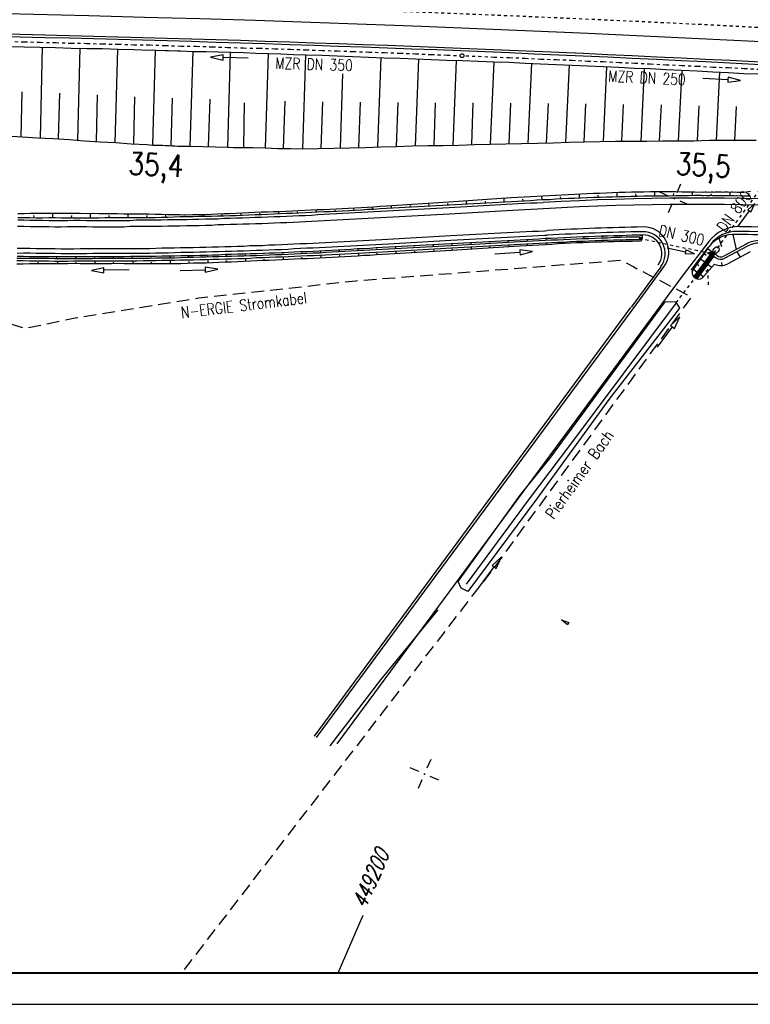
# Model space of a CAD drawing. Extents: x 0 to 1135, y 0 to 420.
# Tile 25 of 84: x 531 to 648, y 0 to 157. Entities that reach past the tile are written whole.
import ezdxf

# ---------------------------------------------------------------- set-up
doc = ezdxf.new("R2010")
doc.units = 0
doc.header["$LTSCALE"] = 2
doc.header["$MEASUREMENT"] = 0
for name, pattern in [('ACAD_ISO03W100', [0.5, 0.25, -0.25]), ('ACAD_ISO10W100W', [0.5, 0.25, -0.25]), ('AUSGEZOGEN', [0]), ('GESTRICH-X2', [1.5, 1, -0.5]), ('STRICHLINIEX2', [0.5, 0.25, -0.25])]:
    doc.linetypes.add(name, pattern=pattern)
doc.layers.get('0').update_dxf_attribs({"color": 8, "linetype": 'AUSGEZOGEN'})
for name, color, linetype in [('Bahnachse', 7, 'CONTINUOUS'), ('Bestand', 8, 'CONTINUOUS'), ('BOESCHG', 8, 'AUSGEZOGEN'), ('Boeschung', 15, 'CONTINUOUS'), ('Dränagesystem', 15, 'CONTINUOUS'), ('Durchlässe', 15, 'CONTINUOUS'), ('FBRTOP', 8, 'AUSGEZOGEN'), ('Gleisachsen', 7, 'CONTINUOUS'), ('Kabelanlagen', 15, 'CONTINUOUS'), ('NETZ', 250, 'AUSGEZOGEN'), ('RAHMEN', 250, 'AUSGEZOGEN'), ('STROMLTG', 8, 'AUSGEZOGEN'), ('Tiefenentwässerung', 15, 'CONTINUOUS'), ('Wegboeschungen', 15, 'CONTINUOUS'), ('Wege', 15, 'CONTINUOUS')]:
    doc.layers.add(name, color=color, linetype=linetype)
doc.styles.add('ROMANS', font='romans.shx', dxfattribs={"width": 0.8})

# ---------------------------------------------------------------- blocks, each defined once
blk = doc.blocks.new('IKR')
at = {"color": 0}
for p, q in [((0, 1), (0, 2.5)), ((-2.5, 0), (-1, 0)), ((1, 0), (2.5, 0)), ((0, -2.5), (0, -1))]:
    blk.add_line(p, q, dxfattribs=at)
blk.add_circle((0, 0), 0.05, dxfattribs=at)
blk.add_point((0, 0), dxfattribs=at)
blk = doc.blocks.new('*X49')
at = {"color": 0, "linetype": 'ByBlock'}
for p, q in [((-1430234, 1996123), (-1429997, 1996359)), ((-1429766, 1995840), (-1430208, 1996283)), ((-1430010, 1996403), (-1430078, 1996471)), ((-1431476, 1994244), (-1430524, 1995196)), ((-1430965, 1994494), (-1431183, 1994711)), ((-1431061, 1994341), (-1430109, 1995293)), ((-1430842, 1994689), (-1431060, 1994907)), ((-1430939, 1995099), (-1430068, 1995970)), ((-1430720, 1994885), (-1430937, 1995102)), ((-1430625, 1994472), (-1430842, 1994689)), ((-1430597, 1995080), (-1430814, 1995298)), ((-1430502, 1994667), (-1430720, 1994885)), ((-1430474, 1995276), (-1430692, 1995493)), ((-1430379, 1994863), (-1430597, 1995080)), ((-1430351, 1995471), (-1430569, 1995689)), ((-1430524, 1995196), (-1429572, 1996149)), ((-1430257, 1995058), (-1430474, 1995276)), ((-1430229, 1995667), (-1430446, 1995884)), ((-1430402, 1995955), (-1430234, 1996123)), ((-1430134, 1995254), (-1430351, 1995471)), ((-1430106, 1995862), (-1430317, 1996073)), ((-1430011, 1995449), (-1430229, 1995667)), ((-1429888, 1995644), (-1430106, 1995862)), ((-1430068, 1995970), (-1429847, 1996191)), ((-1429643, 1996035), (-1429777, 1996169)), ((-1432550, 1992534), (-1431598, 1993486)), ((-1431947, 1992930), (-1432164, 1993148)), ((-1432134, 1992631), (-1431183, 1993583)), ((-1431824, 1993125), (-1432042, 1993343)), ((-1432013, 1993389), (-1431061, 1994341)), ((-1431701, 1993321), (-1431919, 1993539)), ((-1431607, 1992908), (-1431824, 1993125)), ((-1431579, 1993516), (-1431796, 1993734)), ((-1431484, 1993103), (-1431701, 1993321)), ((-1431456, 1993712), (-1431674, 1993929)), ((-1431598, 1993486), (-1430646, 1994438)), ((-1431361, 1993299), (-1431579, 1993516)), ((-1431333, 1993907), (-1431551, 1994125)), ((-1431238, 1993494), (-1431456, 1993712)), ((-1431210, 1994103), (-1431428, 1994320)), ((-1431116, 1993690), (-1431333, 1993907)), ((-1431088, 1994298), (-1431305, 1994516)), ((-1430993, 1993885), (-1431210, 1994103)), ((-1430870, 1994081), (-1431088, 1994298)), ((-1430747, 1994276), (-1430965, 1994494)), ((-1432668, 1992098), (-1432134, 1992631)), ((-1432438, 1992149), (-1432655, 1992366)), ((-1432315, 1992344), (-1432533, 1992561)), ((-1432468, 1991979), (-1431719, 1992728)), ((-1432220, 1991931), (-1432438, 1992149)), ((-1432192, 1992539), (-1432410, 1992757)), ((-1432097, 1992126), (-1432315, 1992344)), ((-1432070, 1992735), (-1432287, 1992952)), ((-1431975, 1992321), (-1432192, 1992539)), ((-1431852, 1992517), (-1432070, 1992735)), ((-1431729, 1992712), (-1431947, 1992930))]:
    blk.add_line(p, q, dxfattribs=at)

msp = doc.modelspace()

# ---------------------------------------------------------------- linework, layer by layer
at = {"layer": 'Bahnachse', "linetype": 'ACAD_ISO10W100W'}
msp.add_arc((438.49, -3923.89), 4085, 86.97849, 88.35444, dxfattribs=at)
at = {"layer": 'Bestand', "linetype": 'Continuous'}
for p, q in [((633.37, 117.57), (628.63, 111.14)), ((629.54, 111.67), (633.86, 117.53)), ((617.52, 61.26), (618.72, 60.86)), ((618.49, 60.46), (617.52, 61.26)), ((618.72, 60.86), (618.49, 60.46))]:
    msp.add_line(p, q, dxfattribs=at)
at = {"layer": 'Bestand', "linetype": 'ACAD_ISO10W100W'}
msp.add_line((635.81, 111.81), (638.97, 115.95), dxfattribs=at)
at = {"layer": 'Bestand', "linetype": 'STRICHLINIEX2'}
msp.add_line((635.81, 111.81), (638.97, 115.95), dxfattribs=at)
at = {"layer": 'Bestand', "linetype": 'Continuous'}
for points in [[(581.82, 41.5), (636.98, 116.28)], [(578.52, 42.51), (629.54, 111.67)], [(635.81, 111.81), (618.98, 89.26), (612.39, 80.55), (602.34, 66.95)], [(615.67, 87.01), (634.06, 111.95)], [(635.76, 111.89), (634.06, 111.95)], [(635.76, 111.89), (636.35, 110.94)], [(578.17, 42.73), (628.58, 111.08)], [(636.35, 110.94), (625.06, 96.4), (613.57, 80.51), (602.63, 65.77)], [(632.85, 104.74), (635.22, 107.97), (635.54, 107.73), (636.4, 109.58), (634.9, 108.21), (635.22, 107.97)], [(601.09, 67.41), (610.95, 81.16), (615.67, 87.02)], [(604.43, 66.48), (606.8, 69.71), (607.12, 69.47), (607.98, 71.32), (606.47, 69.94), (606.8, 69.71)], [(602.63, 65.77), (601.55, 66.34), (601.09, 67.41)], [(580.68, 41.21), (588.74, 51.71), (597.91, 62.9)]]:
    msp.add_lwpolyline(points, dxfattribs=at)
at = {"layer": 'BOESCHG'}
msp.add_lwpolyline([(428.42, 181.59, 0.027747), (430.78, 181.47, 0.006116), (434.93, 181.56, 0.002194), (446.49, 181.98, 0.001893), (476.88, 183.35, -0.001976), (505.99, 184.65, -0.004119), (526.14, 185.31, -0.003018), (553.64, 185.81, -0.0129), (589.11, 185.33, -0.016407), (616.92, 183.32, -0.000184), (634.87, 181.43, 0.000162), (655.25, 179.27, 0.00008), (700.78, 174.48, 0.000977), (704.51, 174.09, 0.012564), (707.61, 173.86, 0.001917), (727.97, 172.91, 0.004246), (740.14, 172.49, -0.003572), (754.6, 172.01, -0.012737), (794.65, 169.38, -0.008712), (852.97, 163.02, -0.000174), (886.62, 158.75, -0.000196), (916.5, 154.93, -0.000844), (950, 150.58, 0.006348)], format="xyb", dxfattribs=at)
at = {"layer": 'Boeschung', "linetype": 'Continuous'}
msp.add_line((566.9, 136.55), (567.01, 143.67), dxfattribs=at)
for points in [[(529.44, 152.68), (531.9, 152.59), (534.43, 152.54), (536.9, 152.5), (539.42, 152.41), (541.89, 152.37), (544.42, 152.32), (546.88, 152.23), (549.41, 152.18), (551.87, 152.09), (552.38, 152.11), (552.89, 152.08), (553.39, 152.05), (553.9, 152.07), (554.4, 152.04), (554.9, 152.01), (555.35, 151.99), (555.86, 152.01), (556.36, 151.98), (556.86, 151.95), (558.88, 151.89), (560.85, 151.87), (562.87, 151.81), (564.88, 151.74), (566.85, 151.68), (568.86, 151.61), (570.83, 151.55), (572.84, 151.48), (574.85, 151.41), (576.82, 151.35), (579.34, 151.26), (581.8, 151.17), (584.32, 151.07), (586.78, 150.98), (589.3, 150.88), (591.77, 150.79), (594.28, 150.7), (596.8, 150.6), (599.27, 150.51), (601.78, 150.41), (604.25, 150.32), (606.77, 150.23), (609.23, 150.14), (611.74, 149.99), (614.21, 149.9), (616.72, 149.8), (619.24, 149.7), (621.7, 149.57), (624.21, 149.47), (626.68, 149.38), (629.19, 149.23), (631.7, 149.14), (634.16, 149), (636.68, 148.9), (639.14, 148.76), (641.65, 148.61), (644.16, 148.52), (646.62, 148.38), (649.14, 148.28)], [(534.78, 152.54), (534.46, 138.11)], [(540.78, 152.39), (540.42, 137.71)], [(546.78, 152.24), (546.38, 137.32)], [(552.79, 152.1), (552.35, 136.98)], [(558.78, 151.9), (558.34, 136.78)], [(564.77, 151.7), (564.3, 136.64)], [(570.78, 151.56), (570.3, 136.5)], [(576.77, 151.36), (576.25, 136.36)], [(588.75, 150.92), (588.25, 136.67)], [(594.74, 150.68), (594.24, 136.78)], [(600.78, 150.45), (600.24, 136.94)], [(606.76, 150.22), (606.19, 137.1)], [(612.75, 149.98), (612.18, 137.21)], [(618.74, 149.73), (618.18, 137.37)], [(624.72, 149.44), (624.18, 137.52)], [(630.74, 149.14), (630.17, 137.58)], [(582.66, 148.29), (582.25, 136.51)], [(636.73, 148.89), (636.15, 137.64)], [(642.71, 148.6), (642.18, 137.69)], [(531.45, 138.28), (531.63, 145.45)], [(537.42, 137.94), (537.61, 145.2)], [(543.43, 137.54), (543.6, 144.95)], [(549.39, 137.15), (549.58, 144.66)], [(555.37, 136.85), (555.56, 144.41)], [(561.32, 136.71), (561.56, 144.27)], [(573.27, 136.43), (573.51, 143.93)], [(579.25, 136.44), (579.52, 143.84)], [(585.25, 136.59), (585.49, 143.79)], [(591.24, 136.7), (591.5, 143.75)], [(597.24, 136.86), (597.47, 143.71)], [(603.24, 137.02), (603.49, 143.66)], [(609.19, 137.18), (609.46, 143.62)], [(615.18, 137.29), (615.48, 143.57)], [(621.18, 137.45), (621.44, 143.53)], [(627.17, 137.55), (627.45, 143.43)], [(633.16, 137.61), (633.46, 143.34)], [(639.19, 137.66), (639.47, 143.19)], [(645.18, 137.72), (645.43, 143.1)], [(529.14, 138.45), (531.59, 138.26), (534.1, 138.11), (536.56, 137.98), (539.07, 137.83), (541.52, 137.64), (544.03, 137.49), (546.49, 137.35), (548.99, 137.16), (551.45, 137.02), (551.95, 136.99), (552.45, 136.96), (552.95, 136.93), (553.46, 136.95), (553.96, 136.92), (554.46, 136.89), (554.97, 136.86), (555.47, 136.83), (555.92, 136.81), (556.42, 136.78), (558.44, 136.77), (560.41, 136.7), (562.38, 136.69), (564.4, 136.63), (565.3, 136.58)], [(565.3, 136.55), (568.38, 136.55), (570.35, 136.49), (572.36, 136.42), (574.34, 136.41), (576.3, 136.35), (578.79, 136.41), (581.28, 136.47), (583.77, 136.52), (586.26, 136.58), (588.76, 136.69), (591.25, 136.75), (593.74, 136.81), (596.23, 136.87), (598.71, 136.88), (601.2, 136.94), (603.7, 137.04), (606.19, 137.1), (608.68, 137.16), (611.17, 137.22), (613.71, 137.27), (616.2, 137.33), (618.69, 137.39), (621.18, 137.45), (623.67, 137.5), (626.16, 137.56), (628.65, 137.57), (631.13, 137.58), (633.62, 137.64), (636.1, 137.65), (638.63, 137.65), (641.12, 137.71), (643.61, 137.72), (646.09, 137.73), (648.57, 137.74)]]:
    msp.add_lwpolyline(points, dxfattribs=at)
at = {"layer": 'Dränagesystem', "linetype": 'ACAD_ISO03W100'}
msp.add_line((640.99, 114.66), (640.81, 117.96), dxfattribs=at)
at = {"layer": 'Durchlässe', "linetype": 'STRICHLINIEX2'}
msp.add_line((641.82, 119.73), (649.58, 130.4), dxfattribs=at)
at = {"layer": 'Durchlässe', "linetype": 'Continuous'}
msp.add_line((641.69, 120.1), (641.62, 120.01), dxfattribs=at)
msp.add_lwpolyline([(645.71, 124.04), (647.48, 126.45), (647.72, 126.28), (648.37, 127.66), (647.24, 126.63), (647.48, 126.45)], dxfattribs=at)
msp.add_ellipse((642.17, 120.21), major_axis=(-0.364, -0.477), ratio=0.666667, start_param=3.141593, end_param=9.424778, dxfattribs=at)
at = {"layer": 'FBRTOP', "const_width": 0.5}
for points in [[(88.01, 187.53, 0), (104.84, 188.97, 0), (166.44, 194.27, -0.000002), (228.71, 199.62, 0.000002), (290.98, 204.97, 0.000001), (321.65, 207.61, 0.000001), (340.8, 209.25, 0.000002), (353.25, 210.32, -0.000001), (365.71, 211.39, -0.000007)], [(87.67, 191.51, 0), (104.5, 192.96, 0), (166.1, 198.25, -0.000002), (228.37, 203.61, 0.000002), (290.64, 208.96, 0.000001), (321.31, 211.59, 0.000001), (340.45, 213.24, 0.000002), (352.91, 214.31, -0.000001), (365.36, 215.38, -0.000007)], [(377.82, 216.45, 0.000001), (390.27, 217.52, 0.000044)], [(378.16, 212.46, 0.000001), (390.61, 213.53, 0.000044)]]:
    msp.add_lwpolyline(points, format="xyb", dxfattribs=at)
at = {"layer": 'Gleisachsen', "linetype": 'Continuous'}
msp.add_arc((438.49, -3923.89), 4082.75, 83.08134, 91.02721, dxfattribs=at)
at = {"layer": 'Kabelanlagen', "linetype": 'Continuous'}
for radius, start, end in [(4079.5, 86.01016, 89.51875), (4079.1, 86.01017, 89.51871)]:
    msp.add_arc((438.49, -3923.89), radius, start, end, dxfattribs=at)
at = {"layer": 'NETZ'}
msp.add_line((581.96, 5.02), (585.94, 14.19), dxfattribs=at)
at = {"layer": 'RAHMEN'}
msp.add_line((0, 0), (950, 0), dxfattribs=at)
at = {"layer": 'RAHMEN', "const_width": 0.35}
msp.add_lwpolyline([(25, 5), (1130, 5), (1130, 415), (25, 415), (25, 5)], dxfattribs=at)
at = {"layer": 'STROMLTG', "linetype": 'GESTRICH-X2', "flags": 128}
msp.add_lwpolyline([(475.55, 133.17), (477.16, 131.59), (477.46, 118.06), (492.37, 116.19), (511.56, 112.86), (529.25, 108.62), (532, 107.74), (540.07, 109.4), (559.74, 112.59), (584.79, 115.33), (627, 118.59), (629.05, 117.54), (638.26, 112.74), (606.93, 69.78), (557, 5)], dxfattribs=at)
at = {"layer": 'Tiefenentwässerung', "linetype": 'ACAD_ISO03W100'}
for points in [[(529.45, 153.45), (531.95, 153.42), (534.46, 153.33), (536.96, 153.29), (539.42, 153.2), (541.93, 153.16), (544.43, 153.07), (546.94, 153.04), (549.39, 152.95), (551.9, 152.91), (554.4, 152.82), (556.9, 152.73), (559.41, 152.7), (561.91, 152.61), (564.37, 152.52), (566.87, 152.43), (569.38, 152.39), (571.88, 152.31), (574.38, 152.22), (576.84, 152.13), (579.34, 152.04), (581.84, 151.95), (584.34, 151.87), (586.85, 151.78), (589.35, 151.69), (591.8, 151.6), (594.31, 151.51), (596.81, 151.38), (599.31, 151.29), (601.09, 151.22)], [(602.29, 151.18), (604.31, 151.11), (606.76, 150.98), (609.27, 150.89), (611.77, 150.8), (614.27, 150.66), (616.77, 150.57), (619.27, 150.48), (621.72, 150.35), (624.22, 150.26), (626.72, 150.12), (629.22, 150.03), (631.72, 149.89), (634.22, 149.75), (636.72, 149.66), (639.17, 149.53), (641.67, 149.39), (644.17, 149.3), (646.67, 149.16), (649.17, 149.03)]]:
    msp.add_lwpolyline(points, dxfattribs=at)
at = {"layer": 'Tiefenentwässerung', "linetype": 'Continuous'}
for points in [[(567.63, 150.82), (563.63, 150.91), (563.64, 151.31), (561.63, 150.96), (563.62, 150.51), (563.63, 150.91)], [(640.06, 147.61), (644.05, 147.38), (644.03, 146.98), (646.05, 147.27), (644.08, 147.78), (644.05, 147.38)]]:
    msp.add_lwpolyline(points, dxfattribs=at)
msp.add_circle((601.69, 151.2), 0.3, dxfattribs=at)
at = {"layer": 'Wegboeschungen', "linetype": 'Continuous'}
for p, q in [((629.87, 122.62), (630.08, 122.61)), ((644.85, 122.71), (645.4, 120.33)), ((628.84, 121.66), (630.03, 121.67)), ((629.95, 122.31), (630.21, 122.21)), ((630.15, 121.92), (629.97, 121.91)), ((630.42, 121.98), (630.45, 122.12)), ((642.63, 122.11), (643.06, 120.81)), ((646.97, 121.17), (643.4, 119.26)), ((640.83, 120.48), (638.38, 116.86)), ((641.27, 119.54), (638.59, 115.95)), ((640.26, 119.65), (640.61, 119.39)), ((640.83, 120.48), (641.56, 119.92)), ((641.12, 119.57), (641.27, 119.54)), ((642.2, 119.44), (642.32, 119.34)), ((647.16, 120.82), (643.59, 118.9)), ((647.63, 119.93), (644.06, 118.02)), ((646.06, 119.09), (645.56, 119.96)), ((641.82, 119.26), (639.11, 115.64)), ((639.14, 117.99), (639.45, 117.76)), ((639.7, 118.82), (640.36, 118.32)), ((641.9, 117.97), (640.24, 116.07)), ((640.84, 117.96), (641.47, 117.48)), ((641.95, 119.12), (642.08, 119.02)), ((643.16, 117.75), (643.1, 118.25)), ((638.58, 117.17), (639.17, 116.72)), ((639.64, 116.36), (640.04, 116.06)), ((640.53, 116.94), (640.81, 116.72))]:
    msp.add_line(p, q, dxfattribs=at)
at = {"layer": 'Wegboeschungen', "linetype": 'STRICHLINIEX2'}
msp.add_line((629.96, 122.12), (641.37, 119.67), dxfattribs=at)
at = {"layer": 'Wegboeschungen', "linetype": 'Continuous'}
for points in [[(530.9, 126.06), (531.9, 126.07), (532.86, 126.08), (533.86, 126.08), (534.87, 126.09), (535.87, 126.09), (536.88, 126.09), (537.84, 126.1), (538.84, 126.11), (539.85, 126.11), (540.85, 126.12), (541.85, 126.07), (542.81, 126.08), (543.81, 126.03), (544.81, 126.04), (545.82, 126.04), (546.82, 126.05), (547.82, 126), (548.78, 126.01), (549.78, 126.01), (550.78, 125.97), (551.79, 125.97), (552.79, 125.93), (553.79, 125.93), (554.79, 125.89), (555.75, 125.9), (556.75, 125.9), (557.75, 125.85), (558.76, 125.86), (559.76, 125.86), (560.77, 125.87), (561.73, 125.93), (562.74, 125.98), (563.75, 126.03), (564.7, 126.04), (565.71, 126.1), (566.72, 126.15), (567.68, 126.21), (568.69, 126.26), (569.7, 126.32), (570.71, 126.32), (571.67, 126.38), (572.67, 126.39), (573.68, 126.44), (574.69, 126.49), (575.65, 126.5), (576.66, 126.56), (577.67, 126.61), (578.63, 126.67), (579.63, 126.67), (580.64, 126.73), (581.65, 126.78), (582.61, 126.84), (583.62, 126.89), (584.63, 126.95), (585.64, 127), (586.6, 127.06), (587.61, 127.11), (588.63, 127.22), (589.64, 127.27), (599.6, 127.93), (609.55, 128.58), (610.56, 128.64), (611.57, 128.69), (612.58, 128.74), (613.59, 128.8), (614.55, 128.86), (615.56, 128.91), (616.57, 128.96), (617.58, 129.02), (618.59, 129.07), (619.6, 129.13), (620.61, 129.18), (621.62, 129.23), (622.63, 129.29), (623.64, 129.29), (624.65, 129.35), (625.66, 129.4), (626.67, 129.45), (627.67, 129.46), (628.68, 129.51), (629.69, 129.52), (630.69, 129.52), (631.7, 129.53), (632.7, 129.53), (633.71, 129.53), (634.71, 129.54), (635.72, 129.54), (636.72, 129.5), (637.77, 129.5), (638.78, 129.5), (639.78, 129.46), (639.98, 129.49), (640.18, 129.47), (640.39, 129.5), (640.58, 129.48), (640.78, 129.46), (640.99, 129.49), (641.19, 129.47), (641.39, 129.5), (641.59, 129.48), (641.79, 129.46), (641.99, 129.49), (642.19, 129.48), (642.4, 129.51), (642.59, 129.49), (642.8, 129.52), (643.05, 129.49), (643.25, 129.47), (643.45, 129.51), (643.65, 129.49), (643.85, 129.52), (644.1, 129.49), (644.35, 129.47), (644.6, 129.5), (644.8, 129.48), (645.05, 129.45), (645.31, 129.48), (645.51, 129.46), (645.75, 129.44), (646.01, 129.46), (646.26, 129.44), (646.61, 129.45), (646.97, 129.52), (647.32, 129.54), (647.68, 129.6)], [(599.6, 127.42), (609.6, 127.97), (610.61, 128.03), (611.62, 128.08), (612.63, 128.14), (613.59, 128.2), (614.6, 128.25), (615.61, 128.3), (616.62, 128.36), (617.63, 128.41), (618.64, 128.47), (619.64, 128.47), (620.65, 128.52), (621.66, 128.58), (622.67, 128.63), (623.68, 128.64), (624.69, 128.69), (625.69, 128.69), (626.7, 128.75), (627.66, 128.76), (628.67, 128.81), (629.67, 128.82), (630.68, 128.87), (631.74, 128.87), (632.74, 128.87), (633.75, 128.88), (634.75, 128.88), (635.76, 128.94), (636.77, 128.94), (637.77, 128.94), (638.78, 128.95), (639.78, 128.95), (639.98, 128.93), (640.18, 128.91), (640.38, 128.95), (640.58, 128.93), (640.78, 128.91), (640.98, 128.94), (641.18, 128.92), (641.39, 128.95), (641.59, 128.93), (641.79, 128.91), (641.99, 128.94), (642.19, 128.92), (642.39, 128.9), (642.59, 128.93), (642.79, 128.92), (643.04, 128.94), (643.24, 128.92), (643.44, 128.9), (643.65, 128.93), (643.85, 128.92), (644.09, 128.89), (644.35, 128.92), (644.55, 128.9), (644.8, 128.92), (645.05, 128.9), (645.3, 128.88), (645.5, 128.91), (645.75, 128.88), (646.01, 128.91), (646.2, 128.89), (646.6, 128.85), (646.96, 128.87), (647.31, 128.88), (647.66, 128.85)], [(614.44, 128.21), (614.4, 128.82)], [(620.4, 128.55), (620.41, 129.15)], [(623.43, 128.66), (623.41, 128.96)], [(626.4, 128.73), (626.41, 129.43)], [(629.42, 128.84), (629.41, 129.19)], [(632.44, 128.85), (632.4, 129.56)], [(635.41, 128.92), (635.44, 129.22)], [(638.42, 128.93), (638.43, 129.48)], [(641.44, 128.94), (641.41, 129.2)], [(644.4, 128.91), (644.4, 129.46)], [(647.41, 128.88), (647.44, 129.22)], [(530.89, 125.41), (531.89, 125.42), (532.9, 125.42), (533.85, 125.38), (534.85, 125.38), (535.86, 125.39), (536.86, 125.39), (537.86, 125.35), (538.87, 125.35), (539.82, 125.36), (540.83, 125.36), (541.83, 125.37), (542.84, 125.37), (543.84, 125.38), (544.8, 125.39), (545.8, 125.39), (546.81, 125.4), (547.81, 125.4), (548.82, 125.4), (549.82, 125.41), (550.78, 125.42), (551.78, 125.42), (552.79, 125.43), (553.8, 125.48), (554.8, 125.48), (555.76, 125.49), (556.77, 125.55), (557.78, 125.55), (558.78, 125.56), (559.74, 125.61), (560.75, 125.62), (561.75, 125.62), (562.76, 125.68), (563.72, 125.69), (564.73, 125.74), (565.73, 125.74), (566.74, 125.8), (567.7, 125.81), (568.71, 125.86), (569.72, 125.91), (570.72, 125.92), (571.68, 125.98), (572.69, 126.03), (573.7, 126.09), (574.71, 126.09), (575.67, 126.15), (576.68, 126.2), (577.69, 126.26), (578.65, 126.32), (579.65, 126.37), (580.66, 126.37), (581.67, 126.43), (582.63, 126.49), (583.64, 126.54), (584.65, 126.59), (585.66, 126.65), (586.62, 126.71), (587.63, 126.76), (588.64, 126.82), (589.65, 126.87), (599.65, 127.42)], [(590.46, 126.94), (590.44, 127.3)], [(593.44, 127.11), (593.46, 127.31)], [(596.47, 127.27), (596.41, 127.68)], [(599.45, 127.44), (599.42, 127.64)], [(599.6, 127.42), (599.65, 127.42)], [(602.43, 127.61), (602.43, 128.11)], [(605.45, 127.72), (605.43, 128.02)], [(608.43, 127.88), (608.39, 128.49)], [(611.41, 128.05), (611.39, 128.35)], [(617.42, 128.38), (617.4, 128.68)], [(533.5, 125.41), (533.48, 125.72)], [(536.51, 125.38), (536.48, 126.08)], [(539.47, 125.34), (539.51, 125.74)], [(542.49, 125.36), (542.5, 126.06)], [(545.5, 125.37), (545.48, 125.72)], [(548.47, 125.39), (548.48, 126.04)], [(551.49, 125.45), (551.51, 125.7)], [(554.5, 125.46), (554.49, 125.92)], [(557.47, 125.53), (557.49, 125.68)], [(560.49, 125.59), (560.47, 125.9)], [(563.47, 125.71), (563.48, 125.86)], [(566.49, 125.77), (566.47, 126.12)], [(569.46, 125.89), (569.48, 126.09)], [(572.49, 126), (572.47, 126.4)], [(575.47, 126.17), (575.48, 126.32)], [(578.49, 126.28), (578.47, 126.63)], [(581.47, 126.45), (581.49, 126.6)], [(584.45, 126.61), (584.43, 126.97)], [(587.48, 126.78), (587.44, 126.93)], [(530.8, 119.24), (531.8, 119.25), (532.8, 119.2), (533.81, 119.21), (534.81, 119.21), (535.82, 119.21), (536.82, 119.17), (537.82, 119.17), (538.83, 119.18), (539.83, 119.18), (540.84, 119.18), (541.84, 119.19), (542.85, 119.19), (543.86, 119.2), (544.86, 119.2), (545.87, 119.21), (546.87, 119.21), (547.88, 119.21), (548.88, 119.22), (549.89, 119.22), (550.89, 119.23), (551.9, 119.23), (552.9, 119.24), (553.91, 119.29), (554.92, 119.29), (555.87, 119.3), (556.88, 119.36), (557.89, 119.36), (558.89, 119.37), (559.9, 119.42), (560.91, 119.42), (561.92, 119.48), (562.92, 119.48), (563.93, 119.54), (564.94, 119.54), (565.95, 119.59), (566.95, 119.6), (567.96, 119.65), (568.97, 119.66), (569.93, 119.72), (570.94, 119.77), (571.94, 119.77), (572.95, 119.83), (573.96, 119.88), (574.97, 119.94), (575.98, 119.99), (576.99, 119.99), (577.99, 120.05), (578.95, 120.11), (579.96, 120.16), (580.97, 120.22), (581.98, 120.27), (582.99, 120.32), (584, 120.38), (584.96, 120.44), (585.97, 120.49), (586.98, 120.54), (587.99, 120.6), (588.95, 120.66), (589.96, 120.71), (599.96, 121.26), (609.96, 121.81), (610.97, 121.86), (611.93, 121.92), (612.94, 121.98), (613.95, 122.03), (614.96, 122.09), (615.92, 122.09), (616.93, 122.15), (617.94, 122.2), (618.9, 122.26), (619.91, 122.32), (620.92, 122.37), (621.87, 122.38), (622.88, 122.43), (623.89, 122.49), (624.85, 122.5), (625.86, 122.55), (626.86, 122.55), (627.87, 122.61), (628.83, 122.62), (629.83, 122.62), (630.5, 122.64)], [(624.04, 122.47), (624.08, 122.32)], [(627.06, 122.58), (627.04, 122.29)], [(530.77, 118.94), (531.78, 118.95), (532.78, 118.9), (533.78, 118.91), (534.79, 118.91), (535.79, 118.91), (536.79, 118.87), (537.8, 118.87), (538.8, 118.88), (539.81, 118.88), (540.81, 118.89), (541.82, 118.89), (542.82, 118.89), (543.83, 118.9), (544.83, 118.9), (545.84, 118.91), (546.84, 118.91), (547.85, 118.92), (548.85, 118.92), (549.86, 118.92), (550.86, 118.93), (551.87, 118.93), (552.88, 118.99), (553.88, 118.99), (554.89, 119), (555.89, 119), (556.9, 119.05), (557.91, 119.06), (558.91, 119.06), (559.92, 119.12), (560.93, 119.12), (561.94, 119.17), (562.94, 119.18), (563.95, 119.23), (564.96, 119.24), (565.97, 119.29), (566.92, 119.3), (567.93, 119.35), (568.94, 119.36), (569.95, 119.41), (570.96, 119.47), (571.97, 119.52), (572.97, 119.52), (573.98, 119.58), (574.99, 119.63), (576, 119.69), (576.96, 119.7), (577.97, 119.75), (578.98, 119.8), (579.99, 119.86), (581, 119.91), (582.01, 119.97), (583.02, 120.02), (583.98, 120.08), (584.99, 120.13), (586, 120.19), (587.01, 120.24), (588.01, 120.29), (588.98, 120.35), (589.98, 120.41), (599.98, 120.96), (609.98, 121.51), (610.94, 121.57), (611.95, 121.62), (612.96, 121.67), (613.97, 121.73), (614.98, 121.78), (615.94, 121.84), (616.95, 121.85), (617.91, 121.9), (618.92, 121.96), (619.93, 122.01), (620.89, 122.07), (621.89, 122.08), (622.9, 122.13), (623.86, 122.19), (624.87, 122.19), (625.88, 122.25), (626.88, 122.25), (627.84, 122.31), (628.85, 122.31), (629.85, 122.32), (629.95, 122.31)], [(530.78, 118.54), (531.79, 118.54), (532.79, 118.5), (533.79, 118.5), (534.8, 118.51), (535.8, 118.51), (536.8, 118.47), (537.81, 118.47), (538.81, 118.47), (539.82, 118.48), (540.82, 118.48), (541.83, 118.49), (542.83, 118.49), (543.84, 118.5), (544.84, 118.5), (545.85, 118.5), (546.85, 118.51), (547.86, 118.51), (548.86, 118.52), (549.87, 118.52), (550.87, 118.53), (551.88, 118.53), (552.89, 118.58), (553.89, 118.59), (554.9, 118.59), (555.9, 118.6), (556.91, 118.65), (557.92, 118.66), (558.92, 118.66), (559.93, 118.71), (560.94, 118.72), (561.95, 118.77), (562.95, 118.78), (563.96, 118.83), (564.97, 118.83), (565.98, 118.89), (566.98, 118.89), (567.94, 118.95), (568.95, 119.01), (569.96, 119.01), (570.97, 119.06), (571.98, 119.12), (572.98, 119.12), (573.99, 119.18), (575, 119.23), (576.01, 119.28), (577.02, 119.34), (578.03, 119.34), (578.99, 119.4), (580, 119.45), (581.01, 119.51), (582.02, 119.56), (583.03, 119.62), (584.04, 119.67), (585, 119.73), (586.01, 119.78), (587.02, 119.84), (588.03, 119.89), (589.04, 119.95), (590, 120), (600, 120.55), (609.99, 121.1), (611, 121.16), (611.96, 121.22), (612.97, 121.27), (613.98, 121.33), (614.99, 121.38), (615.95, 121.44), (616.96, 121.49), (617.97, 121.5), (618.93, 121.56), (619.94, 121.61), (620.95, 121.66), (621.9, 121.67), (622.91, 121.73), (623.92, 121.78), (624.88, 121.79), (625.89, 121.84), (626.89, 121.85), (627.85, 121.91), (628.86, 121.91), (629.86, 121.91), (629.97, 121.91)], [(530.78, 118.04), (531.79, 118.04), (532.79, 118.05), (533.8, 118.05), (534.8, 118.05), (535.81, 118.06), (536.81, 118.06), (537.82, 118.07), (538.82, 118.07), (539.83, 118.13), (540.83, 118.08), (541.84, 118.08), (542.84, 118.09), (543.85, 118.09), (544.85, 118.1), (545.86, 118.1), (546.87, 118.11), (547.87, 118.06), (548.87, 118.06), (549.88, 118.07), (550.88, 118.07), (551.89, 118.08), (552.89, 118.08), (553.9, 118.09), (554.9, 118.09), (555.91, 118.09), (556.91, 118.1), (557.92, 118.15), (558.93, 118.16), (559.93, 118.16), (560.94, 118.17), (561.95, 118.22), (562.96, 118.27), (563.97, 118.33), (564.97, 118.33), (565.98, 118.39), (566.99, 118.44), (568, 118.49), (569.01, 118.55), (569.97, 118.61), (570.98, 118.61), (571.99, 118.66), (572.99, 118.72), (574, 118.77), (575.01, 118.83), (576.02, 118.88), (577.03, 118.89), (578.04, 118.94), (579.05, 118.99), (580.01, 119.05), (581.02, 119.11), (582.03, 119.16), (583.04, 119.21), (584.05, 119.27), (585.06, 119.32), (586.02, 119.38), (587.03, 119.43), (588.04, 119.49), (589.05, 119.54), (590.01, 119.6), (600.01, 120.2), (610.02, 120.85), (610.98, 120.91), (611.99, 120.96), (613, 121.02), (614.01, 121.07), (614.97, 121.13), (615.98, 121.18), (616.99, 121.24), (617.95, 121.3), (618.96, 121.35), (619.92, 121.41), (620.92, 121.41), (621.93, 121.47), (622.89, 121.53), (623.9, 121.53), (624.91, 121.59), (625.86, 121.59), (626.87, 121.65), (627.88, 121.65), (628.84, 121.66)], [(594.1, 120.92), (594.09, 120.77)], [(597.08, 121.08), (597.1, 120.78)], [(600.06, 121.25), (600.1, 121.1)], [(603.09, 121.41), (603.11, 121.11)], [(606.07, 121.58), (606.06, 121.43)], [(609.05, 121.75), (609.07, 121.44)], [(609.13, 121.04), (609.16, 120.78)], [(612.08, 121.91), (612.07, 121.76)], [(612.14, 120.95), (612.15, 121.1)], [(615.06, 122.08), (615.08, 121.77)], [(615.14, 121.36), (615.17, 121.11)], [(618.04, 122.24), (618.08, 122.09)], [(618.15, 121.28), (618.11, 121.43)], [(621.07, 122.36), (621.09, 122.05)], [(621.15, 121.64), (621.13, 121.45)], [(624.15, 121.56), (624.11, 121.66)], [(627.15, 121.87), (627.12, 121.62)], [(555.12, 119.32), (555.14, 119.02)], [(558.13, 119.34), (558.12, 119.19)], [(561.11, 119.45), (561.13, 119.15)], [(564.13, 119.52), (564.12, 119.37)], [(567.1, 119.63), (567.13, 119.33)], [(570.13, 119.75), (570.12, 119.6)], [(573.1, 119.86), (573.13, 119.56)], [(576.13, 119.98), (576.12, 119.83)], [(579.11, 120.14), (579.13, 119.84)], [(579.19, 119.43), (579.2, 119.03)], [(582.08, 120.26), (582.12, 120.11)], [(582.18, 119.2), (582.2, 119.39)], [(585.11, 120.42), (585.13, 120.12)], [(585.2, 119.76), (585.21, 119.36)], [(588.09, 120.59), (588.08, 120.44)], [(588.19, 119.52), (588.16, 119.73)], [(591.07, 120.76), (591.09, 120.45)], [(591.16, 120.09), (591.17, 119.69)], [(594.2, 119.85), (594.17, 120.06)], [(597.17, 120.37), (597.18, 120.02)], [(600.17, 120.24), (600.18, 120.39)], [(603.17, 120.7), (603.15, 120.4)], [(606.18, 120.57), (606.14, 120.72)], [(606.93, 119.6), (610.93, 119.86), (610.95, 119.46), (612.92, 119.99), (610.9, 120.26), (610.93, 119.86)], [(634.37, 120.59), (637.3, 119.96), (637.23, 119.66), (638.76, 119.64), (637.36, 120.25), (637.3, 119.96)], [(534.11, 119.23), (534.1, 119.08)], [(534.2, 118.06), (534.17, 118.27)], [(537.12, 119.19), (537.09, 118.89)], [(537.21, 118.48), (537.22, 118.08)], [(540.13, 119.15), (540.12, 119)], [(540.18, 118.09), (540.2, 118.29)], [(543.1, 119.17), (543.12, 118.87)], [(543.18, 118.46), (543.2, 118.11)], [(546.11, 119.18), (546.1, 119.03)], [(546.21, 118.07), (546.18, 118.27)], [(549.13, 119.2), (549.1, 118.9)], [(549.22, 118.53), (549.22, 118.08)], [(552.1, 119.26), (552.14, 119.11)], [(552.19, 118.1), (552.21, 118.3)], [(555.2, 118.61), (555.2, 118.11)], [(558.22, 118.12), (558.19, 118.38)], [(561.19, 118.74), (561.19, 118.19)], [(564.21, 118.3), (564.19, 118.56)], [(567.19, 118.92), (567.19, 118.47)], [(570.22, 118.58), (570.19, 118.84)], [(573.19, 119.15), (573.2, 118.75)], [(576.22, 118.86), (576.19, 119.07)], [(548.63, 117.05), (544.63, 117), (544.62, 117.4), (542.63, 116.98), (544.63, 116.6), (544.63, 117)], [(556.78, 116.97), (560.78, 117.09), (560.79, 116.69), (562.78, 117.15), (560.77, 117.49), (560.78, 117.09)]]:
    msp.add_lwpolyline(points, dxfattribs=at)
for centre, radius, start, end in [((630.06, 122.21), 0.4, 347.8908, 87.3946), ((630.56, 119.65), 2.98, 323.588, 91.158), ((645, 117.71), 5, 93.2655, 142.5489), ((645, 117.71), 5, 89.2912, 93.2655), ((639.53, -324.26), 447, 88.526, 89.2912), ((630.03, 122.07), 0.4, 270.1965, 347.8908), ((649.33, 116.76), 5, 91.8367, 118.187), ((649.33, 116.76), 4.6, 91.8367, 118.187), ((641.3, 120.24), 0.4, 257.8908, 323.1985), ((642.32, 119.6), 0.2, 145.4976, 232.6578), ((642.93, 120.14), 1, 232.6578, 298.187), ((642.32, 119.6), 0.6, 213.7273, 232.6578), ((642.93, 120.14), 2.4, 244.6952, 298.187), ((642.93, 120.14), 1.4, 232.6578, 298.187), ((639.38, 116.63), 1.03, 167.0723, 327.1555)]:
    msp.add_arc(centre, radius, start, end, dxfattribs=at)
for centre in [(630.18, 122.07), (641.15, 119.71)]:
    msp.add_ellipse(centre, major_axis=(-0.22, 0.047), ratio=0.666667, start_param=0, end_param=6.283185, dxfattribs=at)
at = {"layer": 'Wege', "linetype": 'Continuous'}
for p, q in [((636.98, 116.28), (641.05, 121.6)), ((638.18, 117.03), (641.03, 120.75))]:
    msp.add_line(p, q, dxfattribs=at)
for points in [[(530.9, 125.01), (531.85, 125.02), (532.85, 124.97), (533.86, 124.98), (534.86, 124.98), (535.86, 124.94), (536.87, 124.94), (537.83, 124.95), (538.83, 124.95), (539.84, 124.96), (540.84, 124.96), (541.84, 124.92), (542.85, 124.92), (543.85, 124.92), (544.81, 124.93), (545.81, 124.94), (546.82, 124.94), (547.82, 124.95), (548.83, 124.95), (549.79, 125.01), (550.79, 125.01), (551.8, 125.02), (552.8, 125.02), (553.81, 125.03), (554.77, 125.09), (555.77, 125.09), (556.78, 125.09), (557.78, 125.1), (558.79, 125.15), (559.75, 125.16), (560.76, 125.22), (561.76, 125.22), (562.77, 125.22), (563.78, 125.28), (564.73, 125.29), (565.74, 125.34), (566.75, 125.34), (567.76, 125.4), (568.72, 125.46), (569.72, 125.46), (570.73, 125.52), (571.74, 125.57), (572.7, 125.58), (573.71, 125.63), (574.72, 125.69), (575.73, 125.74), (576.68, 125.75), (577.69, 125.8), (578.7, 125.86), (579.66, 125.92), (580.67, 125.97), (581.68, 126.03), (582.69, 126.08), (583.65, 126.14), (584.66, 126.19), (585.67, 126.25), (586.68, 126.3), (587.64, 126.36), (588.65, 126.41), (589.66, 126.47), (599.66, 127.02), (609.66, 127.57), (610.62, 127.63), (611.63, 127.68), (612.64, 127.73), (613.64, 127.74), (614.6, 127.8)], [(530.85, 124.01), (531.86, 124.01), (532.86, 123.97), (533.86, 123.97), (534.87, 123.98), (535.87, 123.98), (536.82, 123.94), (537.83, 123.94), (538.83, 123.95), (539.84, 123.95), (540.84, 123.96), (541.85, 123.96), (542.85, 123.92), (543.81, 123.92), (544.81, 123.93), (545.82, 123.93), (546.82, 123.94), (547.83, 123.94), (548.84, 124), (549.84, 124), (550.8, 124.01), (551.8, 124.01), (552.81, 124.02), (553.81, 124.02), (554.82, 124.08), (555.83, 124.08), (556.78, 124.09), (557.79, 124.14), (558.8, 124.15), (559.8, 124.15), (560.81, 124.21), (561.77, 124.21), (562.78, 124.27), (563.78, 124.27), (564.79, 124.33), (565.8, 124.33), (566.76, 124.39), (567.76, 124.39), (568.77, 124.45), (569.78, 124.45), (570.79, 124.51), (571.75, 124.57), (572.76, 124.62), (573.76, 124.62), (574.77, 124.68), (575.73, 124.74), (576.74, 124.79), (577.75, 124.84), (578.76, 124.85), (579.72, 124.91), (580.73, 124.96), (581.74, 125.02), (582.75, 125.07), (583.71, 125.13), (584.72, 125.18), (585.73, 125.24), (586.74, 125.29), (587.7, 125.35), (588.7, 125.4), (589.71, 125.46), (599.71, 126.01), (609.71, 126.56), (610.67, 126.62), (611.68, 126.67), (612.69, 126.72), (613.7, 126.78), (614.66, 126.84)], [(530.8, 119.74), (531.8, 119.75), (532.81, 119.75), (533.81, 119.71), (534.81, 119.71), (535.82, 119.72), (536.82, 119.72), (537.82, 119.67), (538.83, 119.68), (539.83, 119.68), (540.84, 119.69), (541.84, 119.69), (542.85, 119.7), (543.85, 119.7), (544.86, 119.7), (545.86, 119.71), (546.87, 119.71), (547.87, 119.72), (548.88, 119.72), (549.88, 119.73), (550.89, 119.73), (551.89, 119.73), (552.85, 119.79), (553.86, 119.8), (554.86, 119.8), (555.87, 119.81), (556.88, 119.86), (557.88, 119.86), (558.89, 119.87), (559.9, 119.92), (560.9, 119.93), (561.91, 119.98), (562.92, 119.98), (563.93, 120.04), (564.93, 120.04), (565.89, 120.1), (566.9, 120.11), (567.91, 120.16), (568.92, 120.21), (569.92, 120.22), (570.93, 120.27), (571.94, 120.33), (572.95, 120.33), (573.96, 120.38), (574.92, 120.44), (575.93, 120.5), (576.94, 120.55), (577.94, 120.56), (578.95, 120.61), (579.96, 120.66), (580.97, 120.72), (581.93, 120.78), (582.94, 120.83), (583.95, 120.88), (584.96, 120.94), (585.97, 120.99), (586.93, 121.05), (587.94, 121.11), (588.95, 121.16), (589.96, 121.21), (599.91, 121.77), (609.91, 122.32), (610.92, 122.37), (611.93, 122.43), (612.94, 122.48), (613.9, 122.54), (614.91, 122.59), (615.28, 122.61)], [(530.82, 120.5), (531.82, 120.5), (532.83, 120.5), (533.83, 120.46), (534.83, 120.46), (535.84, 120.47), (536.84, 120.47), (537.84, 120.43), (538.85, 120.43), (539.85, 120.43), (540.86, 120.44), (541.81, 120.45), (542.82, 120.45), (543.82, 120.46), (544.83, 120.46), (545.84, 120.46), (546.84, 120.47), (547.85, 120.47), (548.85, 120.48), (549.86, 120.48), (550.86, 120.49), (551.87, 120.49), (552.88, 120.54), (553.88, 120.55), (554.89, 120.55), (555.89, 120.56), (556.85, 120.62), (557.86, 120.62), (558.86, 120.62), (559.87, 120.68), (560.88, 120.68), (561.89, 120.74), (562.89, 120.74), (563.9, 120.8), (564.91, 120.8), (565.92, 120.85), (566.87, 120.86), (567.88, 120.92), (568.89, 120.92), (569.9, 120.97), (570.91, 121.03), (571.91, 121.03), (572.92, 121.09), (573.93, 121.14), (574.89, 121.2), (575.9, 121.25), (576.91, 121.26), (577.91, 121.31), (578.92, 121.37), (579.93, 121.42), (580.89, 121.48), (581.9, 121.53), (582.91, 121.59), (583.92, 121.64), (584.93, 121.7), (585.89, 121.75), (586.9, 121.81), (587.91, 121.86), (588.92, 121.92), (589.88, 121.97), (599.88, 122.52), (609.88, 123.07), (610.89, 123.13), (611.9, 123.18), (612.86, 123.24), (613.87, 123.25), (614.88, 123.3), (615.24, 123.32)]]:
    msp.add_lwpolyline(points, dxfattribs=at)
for centre, radius, start, end in [((639.53, -324.26), 452.75, 81.4377, 93.1561), ((639.53, -324.26), 451.75, 81.4377, 93.1554), ((639.53, -324.26), 448.25, 91.1467, 93.1058), ((639.53, -324.26), 447.5, 91.158, 93.1057), ((630.56, 119.65), 3.5, 323.588, 91.158), ((630.64, 119.9), 4, 323.588, 91.1467), ((645.81, 117.95), 6, 89.1862, 142.5489), ((645.5, 117.95), 5.25, 89.2266, 142.5489), ((645.5, 117.95), 5.25, 89.2266, 95.4651), ((645.81, 117.95), 6, 89.1862, 93.0514), ((639.53, -324.26), 447.5, 81.3828, 89.2266), ((639.53, -324.26), 448.25, 81.3828, 89.1862)]:
    msp.add_arc(centre, radius, start, end, dxfattribs=at)

# ---------------------------------------------------------------- block references
at = {"layer": 'Boeschung', "linetype": 'Continuous', "xscale": 0.00100000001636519, "yscale": 0.001000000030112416, "zscale": 0.001, "rotation": 355.3216130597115}
msp.add_blockref('*X49', (1904.11, -1986.45), dxfattribs=at)
at = {"layer": 'NETZ', "rotation": 156.5331}
for p in [(635.53, 128.43), (595.71, 36.7)]:
    msp.add_blockref('IKR', p, dxfattribs=at)

# ---------------------------------------------------------------- texts
at = {"layer": 'Bahnachse', "linetype": 'Continuous', "style": 'ROMANS', "oblique": 0, "width": 0.8337}
for s, rotation, p in [('35,4', 356.9417, (548.48, 132.31)), ('35,5', 356.639, (635.69, 132.28))]:
    msp.add_text(s, height=3.5, rotation=rotation, dxfattribs=at).set_placement(p)
at = {"layer": 'Bestand', "linetype": 'Continuous', "style": 'ROMANS', "oblique": 360, "width": 0.8337}
msp.add_text('Pierheimer Bach', height=1.8, rotation=54.4417, dxfattribs=at).set_placement((616.29, 77.16))
at = {"layer": 'Durchlässe', "linetype": 'Continuous', "style": 'ROMANS', "oblique": 360, "width": 0.8}
msp.add_text('DN 800', height=1.8, rotation=53.9417, dxfattribs=at).set_placement((643.63, 122.92))
at = {"layer": 'NETZ', "style": 'ROMANS', "oblique": 16.6, "width": 0.75}
msp.add_text('449200', height=2.5, rotation=66.5331, dxfattribs=at).set_placement((586.34, 15.11))
at = {"layer": 'STROMLTG', "style": 'ROMANS', "width": 0.8}
msp.add_text('N-ERGIE Stromkabel', height=1.8, rotation=6.8844, dxfattribs=at).set_placement((557.01, 109.34))
at = {"layer": 'Tiefenentwässerung', "linetype": 'Continuous', "style": 'ROMANS', "oblique": 360, "width": 0.8}
for s, rotation, p in [('MZR DN 350', 358.3216, (571.92, 149.12)), ('MZR DN 250', 357.3216, (624.96, 147.07))]:
    msp.add_text(s, height=1.8, rotation=rotation, dxfattribs=at).set_placement(p)
at = {"layer": 'Wegboeschungen', "linetype": 'Continuous', "style": 'ROMANS', "oblique": 360, "width": 0.8}
msp.add_text('DN 300', height=1.8, rotation=347.3216, dxfattribs=at).set_placement((632.9, 122.51))

doc.saveas('drawing.dxf')
